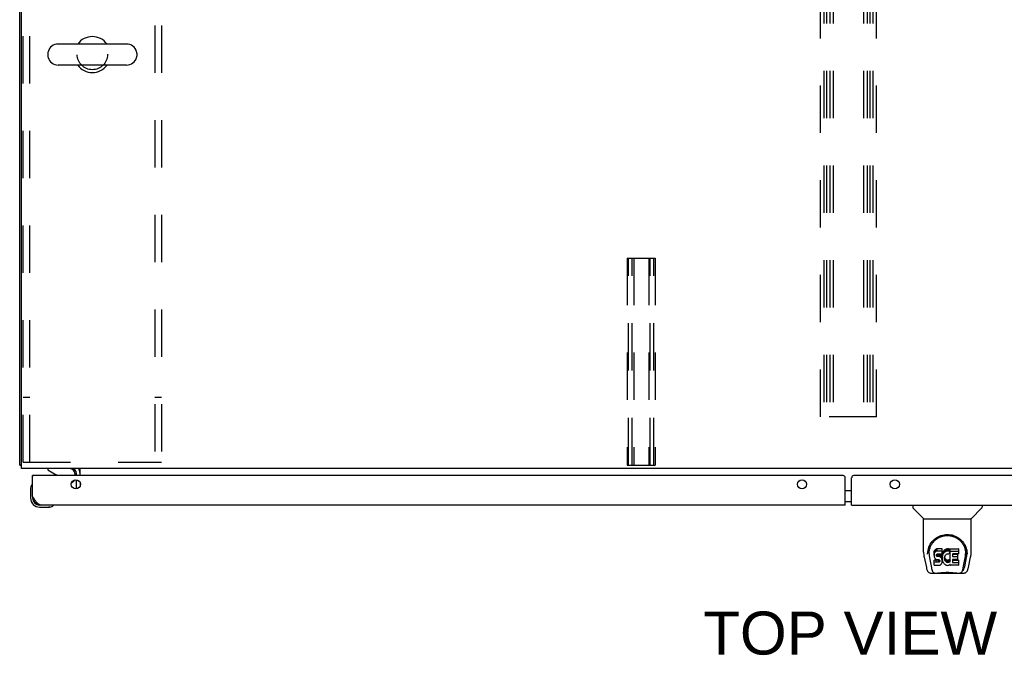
# Model space of a CAD drawing. Header units: inches. Extents: x 0 to 249, y 0 to 161.
# Tile 12 of 22: x 64 to 92, y 124 to 143. Entities that reach past the tile are written whole.
import ezdxf

# ---------------------------------------------------------------- set-up
doc = ezdxf.new("R2010")
doc.units = ezdxf.units.IN
doc.header["$LTSCALE"] = 13.713587
doc.header["$MEASUREMENT"] = 0
doc.linetypes.add('HIDDEN', pattern=[0.2, 0.1, -0.1])
doc.layers.get('0').update_dxf_attribs({"linetype": 'CONTINUOUS'})
for name, color, linetype in [('02___PRT_ALL_AXES', 7, 'CONTINUOUS'), ('DEFAULT_2', 8, 'HIDDEN'), ('DIMENSIONS', 7, 'CONTINUOUS')]:
    doc.layers.add(name, color=color, linetype=linetype)
doc.styles.get("Standard").update_dxf_attribs({"font": 'arial.ttf'})

msp = doc.modelspace()

# ---------------------------------------------------------------- linework, layer by layer
at = {"color": 3, "linetype": 'Continuous'}
for p, q in [((63.946, 130.005), (63.946, 153.797)), ((63.998, 129.901), (63.998, 153.901)), ((111.894, 129.901), (63.998, 129.901)), ((65.592, 129.697), (65.592, 129.759)), ((65.696, 129.697), (65.696, 129.901)), ((64.321, 129.09), (64.321, 129.697)), ((87.789, 129.697), (64.341, 129.697)), ((65.592, 129.316), (65.592, 129.579)), ((65.696, 129.493), (65.696, 129.402)), ((87.852, 128.843), (87.852, 129.635)), ((88.039, 128.843), (88.039, 129.635)), ((111.551, 129.697), (88.102, 129.697)), ((87.852, 128.843), (64.567, 128.843)), ((88.039, 128.843), (111.324, 128.843))]:
    msp.add_line(p, q, dxfattribs=at)
at = {"color": 7, "linetype": 'Continuous'}
for p, q in [((67.037, 142.207), (65.062, 142.207)), ((64.762, 141.945), (64.762, 141.858)), ((67.337, 141.945), (67.337, 141.858)), ((67.037, 141.595), (65.062, 141.595)), ((63.998, 130.005), (63.946, 130.005)), ((64.763, 129.901), (64.763, 129.862)), ((64.763, 129.862), (65.001, 129.724)), ((65.55, 129.697), (65.55, 129.744)), ((64.341, 129.697), (64.321, 129.697)), ((65.44, 129.471), (65.52, 129.551)), ((64.261, 129.303), (64.261, 129.046)), ((64.307, 129.438), (64.306, 129.432)), ((87.852, 129.267), (88.039, 129.267)), ((64.321, 129.09), (64.321, 129.046)), ((87.852, 128.947), (88.039, 128.947)), ((64.524, 128.783), (64.78, 128.783)), ((64.818, 128.786), (64.78, 128.783)), ((64.909, 128.828), (64.916, 128.83)), ((89.806, 128.843), (89.806, 128.781)), ((90.116, 128.456), (89.818, 128.753)), ((91.505, 128.456), (91.803, 128.753)), ((91.814, 128.843), (91.814, 128.781)), ((90.121, 128.45), (91.499, 128.45)), ((90.121, 127.478), (90.121, 128.45)), ((91.499, 127.479), (91.499, 128.45)), ((90.247, 127.509), (90.246, 127.446)), ((90.426, 127.481), (90.424, 127.458)), ((90.424, 127.391), (90.424, 127.458)), ((90.431, 127.505), (90.426, 127.481)), ((90.426, 127.415), (90.426, 127.481)), ((90.441, 127.527), (90.431, 127.505)), ((90.431, 127.438), (90.431, 127.505)), ((90.441, 127.461), (90.431, 127.438)), ((90.454, 127.547), (90.441, 127.527)), ((90.441, 127.461), (90.441, 127.527)), ((90.454, 127.48), (90.441, 127.461)), ((90.463, 127.555), (90.454, 127.547)), ((90.454, 127.48), (90.454, 127.547)), ((90.463, 127.488), (90.454, 127.48)), ((90.472, 127.561), (90.463, 127.555)), ((90.463, 127.488), (90.463, 127.555)), ((90.472, 127.495), (90.463, 127.488)), ((90.494, 127.571), (90.472, 127.561)), ((90.472, 127.495), (90.472, 127.561)), ((90.494, 127.504), (90.472, 127.495)), ((90.517, 127.579), (90.494, 127.571)), ((90.494, 127.504), (90.494, 127.571)), ((90.517, 127.512), (90.494, 127.504)), ((90.657, 127.579), (90.517, 127.579)), ((90.517, 127.512), (90.517, 127.579)), ((90.657, 127.512), (90.517, 127.512)), ((90.659, 127.536), (90.657, 127.579)), ((90.657, 127.512), (90.657, 127.579)), ((90.659, 127.469), (90.657, 127.512)), ((90.658, 127.445), (90.659, 127.469)), ((90.659, 127.469), (90.659, 127.536)), ((90.671, 127.458), (90.665, 127.436)), ((90.68, 127.479), (90.671, 127.458)), ((90.671, 127.391), (90.671, 127.458)), ((90.691, 127.498), (90.68, 127.479)), ((90.68, 127.412), (90.68, 127.479)), ((90.704, 127.516), (90.691, 127.498)), ((90.691, 127.431), (90.691, 127.498)), ((90.718, 127.533), (90.704, 127.516)), ((90.704, 127.449), (90.704, 127.516)), ((90.718, 127.466), (90.704, 127.449)), ((90.735, 127.548), (90.718, 127.533)), ((90.718, 127.466), (90.718, 127.533)), ((90.735, 127.481), (90.718, 127.466)), ((90.753, 127.561), (90.735, 127.548)), ((90.735, 127.481), (90.735, 127.548)), ((90.753, 127.494), (90.735, 127.481)), ((90.773, 127.57), (90.753, 127.561)), ((90.753, 127.494), (90.753, 127.561)), ((90.773, 127.503), (90.753, 127.494)), ((90.795, 127.575), (90.773, 127.57)), ((90.773, 127.503), (90.773, 127.57)), ((90.795, 127.508), (90.773, 127.503)), ((90.817, 127.577), (90.795, 127.575)), ((90.795, 127.508), (90.795, 127.575)), ((90.817, 127.51), (90.795, 127.508)), ((90.817, 127.577), (90.84, 127.577)), ((90.817, 127.51), (90.817, 127.577)), ((90.84, 127.51), (90.817, 127.51)), ((90.851, 127.575), (90.84, 127.577)), ((90.84, 127.51), (90.84, 127.577)), ((90.851, 127.508), (90.84, 127.51)), ((90.861, 127.572), (90.851, 127.575)), ((90.851, 127.508), (90.851, 127.575)), ((90.861, 127.505), (90.851, 127.508)), ((90.881, 127.488), (90.855, 127.419)), ((90.88, 127.56), (90.861, 127.572)), ((90.861, 127.505), (90.861, 127.572)), ((90.88, 127.493), (90.861, 127.505)), ((90.88, 127.56), (90.88, 127.493)), ((90.882, 127.556), (90.882, 127.489)), ((90.89, 127.576), (91.127, 127.576)), ((90.89, 127.185), (90.89, 127.576)), ((90.89, 127.51), (91.127, 127.51)), ((91.131, 127.572), (91.131, 127.431)), ((91.374, 127.509), (91.375, 127.446)), ((90.137, 127.335), (90.202, 127.03)), ((90.283, 127.436), (90.283, 127.413)), ((90.293, 127.315), (90.35, 127.022)), ((90.426, 127.415), (90.424, 127.391)), ((90.424, 127.391), (90.425, 127.367)), ((90.425, 127.367), (90.429, 127.344)), ((90.431, 127.438), (90.426, 127.415)), ((90.427, 127.105), (90.427, 127.247)), ((90.429, 127.344), (90.437, 127.321)), ((90.491, 127.252), (90.431, 127.251)), ((90.431, 127.184), (90.431, 127.251)), ((90.491, 127.185), (90.431, 127.184)), ((90.437, 127.321), (90.45, 127.301)), ((90.45, 127.301), (90.467, 127.284)), ((90.467, 127.284), (90.486, 127.271)), ((90.486, 127.271), (90.498, 127.266)), ((90.551, 127.252), (90.491, 127.252)), ((90.491, 127.185), (90.491, 127.252)), ((90.551, 127.185), (90.491, 127.185)), ((90.495, 127.379), (90.496, 127.394)), ((90.496, 127.372), (90.495, 127.379)), ((90.496, 127.394), (90.498, 127.409)), ((90.496, 127.372), (90.496, 127.394)), ((90.498, 127.365), (90.496, 127.372)), ((90.498, 127.409), (90.501, 127.416)), ((90.498, 127.365), (90.498, 127.409)), ((90.503, 127.359), (90.498, 127.365)), ((90.498, 127.266), (90.509, 127.264)), ((90.501, 127.416), (90.507, 127.421)), ((90.503, 127.359), (90.503, 127.417)), ((90.509, 127.354), (90.503, 127.359)), ((90.507, 127.421), (90.521, 127.425)), ((90.509, 127.421), (90.508, 127.421)), ((90.523, 127.417), (90.509, 127.421)), ((90.509, 127.354), (90.509, 127.421)), ((90.523, 127.35), (90.509, 127.354)), ((90.509, 127.264), (90.557, 127.264)), ((90.521, 127.425), (90.536, 127.426)), ((90.547, 127.418), (90.523, 127.417)), ((90.523, 127.35), (90.523, 127.417)), ((90.547, 127.351), (90.523, 127.35)), ((90.536, 127.426), (90.649, 127.426)), ((90.571, 127.416), (90.547, 127.418)), ((90.547, 127.351), (90.547, 127.418)), ((90.571, 127.35), (90.547, 127.351)), ((90.567, 127.253), (90.551, 127.252)), ((90.551, 127.185), (90.551, 127.252)), ((90.567, 127.186), (90.551, 127.185)), ((90.557, 127.264), (90.564, 127.263)), ((90.564, 127.263), (90.571, 127.261)), ((90.573, 127.257), (90.567, 127.253)), ((90.567, 127.186), (90.567, 127.253)), ((90.573, 127.19), (90.567, 127.186)), ((90.595, 127.411), (90.571, 127.416)), ((90.571, 127.35), (90.571, 127.416)), ((90.595, 127.345), (90.571, 127.35)), ((90.571, 127.261), (90.577, 127.256)), ((90.575, 127.258), (90.573, 127.257)), ((90.573, 127.19), (90.573, 127.257)), ((90.579, 127.195), (90.573, 127.19)), ((90.577, 127.256), (90.582, 127.25)), ((90.579, 127.195), (90.579, 127.255)), ((90.588, 127.207), (90.579, 127.195)), ((90.582, 127.25), (90.589, 127.237)), ((90.588, 127.207), (90.588, 127.239)), ((90.59, 127.214), (90.588, 127.207)), ((90.589, 127.237), (90.591, 127.222)), ((90.59, 127.214), (90.59, 127.226)), ((90.591, 127.222), (90.59, 127.214)), ((90.606, 127.406), (90.595, 127.411)), ((90.595, 127.345), (90.595, 127.411)), ((90.606, 127.34), (90.595, 127.345)), ((90.616, 127.4), (90.606, 127.406)), ((90.606, 127.34), (90.606, 127.406)), ((90.616, 127.333), (90.606, 127.34)), ((90.633, 127.383), (90.616, 127.4)), ((90.616, 127.333), (90.616, 127.4)), ((90.633, 127.316), (90.616, 127.333)), ((90.646, 127.363), (90.633, 127.383)), ((90.633, 127.316), (90.633, 127.383)), ((90.646, 127.296), (90.633, 127.316)), ((90.655, 127.341), (90.646, 127.363)), ((90.646, 127.296), (90.646, 127.363)), ((90.655, 127.274), (90.646, 127.296)), ((90.648, 127.157), (90.656, 127.18)), ((90.649, 127.426), (90.655, 127.427)), ((90.655, 127.427), (90.656, 127.432)), ((90.656, 127.337), (90.655, 127.341)), ((90.655, 127.274), (90.655, 127.341)), ((90.662, 127.251), (90.655, 127.274)), ((90.656, 127.432), (90.658, 127.445)), ((90.661, 127.415), (90.656, 127.37)), ((90.656, 127.303), (90.656, 127.37)), ((90.661, 127.348), (90.656, 127.303)), ((90.656, 127.303), (90.657, 127.281)), ((90.656, 127.18), (90.663, 127.203)), ((90.657, 127.281), (90.661, 127.259)), ((90.665, 127.436), (90.661, 127.415)), ((90.661, 127.348), (90.661, 127.415)), ((90.665, 127.37), (90.661, 127.348)), ((90.661, 127.259), (90.665, 127.237)), ((90.664, 127.227), (90.662, 127.251)), ((90.663, 127.203), (90.664, 127.227)), ((90.664, 127.227), (90.664, 127.241)), ((90.665, 127.37), (90.665, 127.436)), ((90.671, 127.391), (90.665, 127.37)), ((90.665, 127.237), (90.672, 127.216)), ((90.68, 127.412), (90.671, 127.391)), ((90.672, 127.216), (90.693, 127.177)), ((90.691, 127.431), (90.68, 127.412)), ((90.704, 127.449), (90.691, 127.431)), ((90.693, 127.177), (90.706, 127.158)), ((90.727, 127.319), (90.726, 127.292)), ((90.726, 127.292), (90.727, 127.279)), ((90.73, 127.346), (90.727, 127.319)), ((90.727, 127.279), (90.727, 127.319)), ((90.727, 127.279), (90.73, 127.266)), ((90.729, 127.338), (90.73, 127.333)), ((90.734, 127.358), (90.73, 127.346)), ((90.73, 127.333), (90.74, 127.308)), ((90.73, 127.266), (90.73, 127.333)), ((90.73, 127.266), (90.74, 127.241)), ((90.739, 127.37), (90.734, 127.358)), ((90.754, 127.393), (90.739, 127.37)), ((90.74, 127.308), (90.754, 127.285)), ((90.74, 127.241), (90.74, 127.308)), ((90.74, 127.241), (90.754, 127.218)), ((90.762, 127.404), (90.754, 127.393)), ((90.754, 127.285), (90.763, 127.275)), ((90.754, 127.218), (90.754, 127.285)), ((90.754, 127.218), (90.763, 127.208)), ((90.773, 127.411), (90.762, 127.404)), ((90.763, 127.275), (90.773, 127.266)), ((90.763, 127.208), (90.763, 127.275)), ((90.763, 127.208), (90.773, 127.199)), ((90.798, 127.422), (90.773, 127.411)), ((90.773, 127.266), (90.784, 127.259)), ((90.773, 127.199), (90.773, 127.266)), ((90.773, 127.199), (90.784, 127.192)), ((90.784, 127.259), (90.796, 127.254)), ((90.784, 127.192), (90.784, 127.259)), ((90.784, 127.192), (90.796, 127.187)), ((90.796, 127.254), (90.809, 127.251)), ((90.796, 127.187), (90.796, 127.254)), ((90.796, 127.187), (90.809, 127.185)), ((90.81, 127.425), (90.798, 127.422)), ((90.809, 127.251), (90.823, 127.251)), ((90.809, 127.185), (90.809, 127.251)), ((90.809, 127.185), (90.823, 127.184)), ((90.824, 127.425), (90.81, 127.425)), ((90.823, 127.251), (90.836, 127.253)), ((90.823, 127.184), (90.823, 127.251)), ((90.823, 127.184), (90.836, 127.186)), ((90.837, 127.422), (90.824, 127.425)), ((90.836, 127.253), (90.849, 127.257)), ((90.836, 127.186), (90.836, 127.253)), ((90.836, 127.186), (90.849, 127.19)), ((90.849, 127.417), (90.837, 127.422)), ((90.849, 127.257), (90.861, 127.262)), ((90.849, 127.19), (90.849, 127.257)), ((90.849, 127.19), (90.861, 127.196)), ((90.861, 127.262), (90.872, 127.27)), ((90.861, 127.196), (90.861, 127.262)), ((90.861, 127.196), (90.872, 127.203)), ((90.872, 127.27), (90.872, 127.203)), ((90.878, 127.269), (90.89, 127.251)), ((90.878, 127.202), (90.89, 127.185)), ((90.96, 127.422), (90.96, 127.354)), ((90.962, 127.263), (90.962, 127.186)), ((91.127, 127.426), (90.965, 127.426)), ((90.965, 127.417), (91.096, 127.417)), ((90.965, 127.35), (91.096, 127.35)), ((91.096, 127.268), (90.966, 127.268)), ((90.966, 127.248), (91.128, 127.248)), ((90.966, 127.181), (91.128, 127.181)), ((91.101, 127.412), (91.101, 127.272)), ((91.132, 127.244), (91.132, 127.105)), ((91.271, 127.022), (91.328, 127.312)), ((91.312, 127.058), (91.365, 127.328)), ((91.328, 127.312), (91.328, 127.316)), ((91.381, 127.423), (91.381, 127.423)), ((91.419, 127.03), (91.484, 127.335)), ((90.368, 126.954), (90.36, 126.954)), ((90.366, 126.958), (90.369, 126.948)), ((90.37, 126.947), (90.369, 126.948)), ((90.432, 127.1), (90.576, 127.1)), ((90.576, 127.1), (90.588, 127.102)), ((90.588, 127.102), (90.599, 127.106)), ((90.599, 127.106), (90.619, 127.12)), ((90.619, 127.12), (90.636, 127.137)), ((90.636, 127.137), (90.642, 127.147)), ((90.642, 127.147), (90.648, 127.157)), ((90.706, 127.158), (90.721, 127.142)), ((90.721, 127.142), (90.737, 127.127)), ((90.737, 127.127), (90.755, 127.113)), ((90.755, 127.113), (90.765, 127.108)), ((90.765, 127.108), (90.775, 127.104)), ((90.775, 127.104), (90.797, 127.099)), ((90.797, 127.099), (90.819, 127.096)), ((90.819, 127.096), (90.841, 127.099)), ((90.841, 127.099), (90.862, 127.106)), ((90.862, 127.106), (90.881, 127.118)), ((90.881, 127.118), (90.882, 127.118)), ((90.892, 127.118), (90.882, 127.118)), ((90.892, 127.105), (90.892, 127.118)), ((91.128, 127.1), (90.897, 127.1)), ((91.251, 126.948), (91.255, 126.958)), ((91.251, 126.947), (91.251, 126.948)), ((91.261, 126.954), (91.253, 126.954)), ((90.326, 126.875), (90.527, 126.875)), ((90.412, 126.875), (90.406, 126.875)), ((90.412, 126.875), (90.411, 126.875)), ((91.104, 126.863), (90.517, 126.863)), ((91.094, 126.875), (91.295, 126.875)), ((91.21, 126.875), (91.209, 126.875))]:
    msp.add_line(p, q, dxfattribs=at)
at = {"color": 3, "linetype": 'Continuous'}
for points in [[(63.973, 129.991), (63.97, 129.992), (63.966, 129.993), (63.963, 129.993), (63.96, 129.994), (63.957, 129.995), (63.955, 129.996), (63.953, 129.997), (63.951, 129.998), (63.949, 129.999), (63.948, 130), (63.947, 130.001), (63.946, 130.003), (63.946, 130.004), (63.946, 130.005)], [(63.998, 129.986), (63.998, 129.986), (63.993, 129.987), (63.989, 129.988), (63.985, 129.989), (63.981, 129.99), (63.973, 129.991)], [(64.567, 128.843), (64.557, 128.844), (64.547, 128.846), (64.536, 128.848), (64.526, 128.852), (64.516, 128.857), (64.506, 128.862), (64.495, 128.869), (64.485, 128.877), (64.475, 128.885), (64.464, 128.894), (64.454, 128.905), (64.444, 128.916), (64.434, 128.927), (64.423, 128.94), (64.413, 128.953), (64.403, 128.967), (64.393, 128.981), (64.382, 128.996), (64.372, 129.011), (64.362, 129.026), (64.351, 129.042), (64.341, 129.058), (64.331, 129.074), (64.321, 129.09)]]:
    msp.add_lwpolyline(points, dxfattribs=at)
at = {"color": 7, "linetype": 'Continuous'}
for points in [[(90.24, 127.436), (90.242, 127.478), (90.25, 127.53), (90.261, 127.579), (90.277, 127.625), (90.295, 127.669), (90.317, 127.71), (90.341, 127.748), (90.368, 127.784), (90.398, 127.817), (90.43, 127.848), (90.464, 127.877), (90.501, 127.902), (90.54, 127.925), (90.581, 127.945), (90.624, 127.962), (90.668, 127.976), (90.714, 127.986), (90.761, 127.992), (90.809, 127.994), (90.856, 127.992), (90.903, 127.986), (90.949, 127.977), (90.993, 127.964), (91.036, 127.947), (91.078, 127.927), (91.117, 127.905), (91.153, 127.879), (91.188, 127.851), (91.22, 127.82), (91.25, 127.787), (91.277, 127.751), (91.302, 127.713), (91.324, 127.673), (91.343, 127.63), (91.358, 127.584), (91.37, 127.535), (91.378, 127.484), (91.381, 127.436)], [(90.283, 127.436), (90.284, 127.456), (90.285, 127.48), (90.288, 127.504), (90.292, 127.528), (90.296, 127.552), (90.302, 127.575), (90.309, 127.598), (90.317, 127.62), (90.325, 127.641), (90.335, 127.662), (90.345, 127.683), (90.356, 127.702), (90.367, 127.721), (90.379, 127.739), (90.392, 127.757), (90.405, 127.773), (90.419, 127.789), (90.433, 127.804), (90.447, 127.818), (90.462, 127.831), (90.477, 127.844), (90.492, 127.856), (90.508, 127.867), (90.523, 127.878), (90.539, 127.888), (90.555, 127.897), (90.571, 127.905)], [(90.571, 127.905), (90.587, 127.913), (90.603, 127.92), (90.619, 127.927), (90.634, 127.933), (90.65, 127.938), (90.666, 127.943), (90.682, 127.947), (90.698, 127.951), (90.714, 127.954), (90.73, 127.957), (90.746, 127.959), (90.762, 127.961), (90.778, 127.962), (90.794, 127.963), (90.81, 127.963), (90.826, 127.963), (90.842, 127.962), (90.858, 127.961), (90.873, 127.959), (90.889, 127.957), (90.905, 127.954), (90.921, 127.951), (90.937, 127.947), (90.953, 127.943), (90.969, 127.938), (90.985, 127.933), (91.001, 127.927), (91.017, 127.921), (91.033, 127.914)], [(91.033, 127.914), (91.049, 127.906), (91.065, 127.897), (91.081, 127.888), (91.097, 127.878), (91.112, 127.868), (91.128, 127.857), (91.143, 127.845), (91.158, 127.832), (91.173, 127.819), (91.187, 127.804), (91.201, 127.789), (91.215, 127.774), (91.228, 127.757), (91.241, 127.74), (91.253, 127.721), (91.265, 127.703), (91.276, 127.683), (91.286, 127.663), (91.296, 127.642), (91.304, 127.62), (91.312, 127.598), (91.319, 127.575), (91.324, 127.552), (91.329, 127.529), (91.333, 127.505), (91.335, 127.481), (91.337, 127.456), (91.337, 127.436)], [(90.121, 127.478), (90.122, 127.451), (90.125, 127.409), (90.131, 127.367), (90.137, 127.335)], [(91.484, 127.335), (91.49, 127.366), (91.496, 127.408), (91.499, 127.451), (91.499, 127.479)], [(90.24, 127.423), (90.24, 127.428), (90.24, 127.436)], [(90.283, 127.413), (90.284, 127.397), (90.285, 127.368), (90.289, 127.34), (90.293, 127.315)], [(90.431, 127.251), (90.431, 127.251), (90.43, 127.251), (90.43, 127.251), (90.43, 127.251), (90.429, 127.251), (90.429, 127.25), (90.428, 127.25), (90.428, 127.25), (90.428, 127.249), (90.427, 127.249), (90.427, 127.249), (90.427, 127.248), (90.427, 127.247), (90.427, 127.247)], [(90.431, 127.184), (90.431, 127.184), (90.43, 127.184), (90.43, 127.184), (90.43, 127.184), (90.429, 127.184), (90.429, 127.184), (90.428, 127.183), (90.428, 127.183), (90.428, 127.183), (90.427, 127.182), (90.427, 127.182), (90.427, 127.181), (90.427, 127.181), (90.427, 127.18)], [(91.328, 127.316), (91.329, 127.319), (91.329, 127.322), (91.33, 127.325), (91.33, 127.328), (91.331, 127.331), (91.331, 127.334), (91.332, 127.338), (91.332, 127.341), (91.333, 127.345), (91.333, 127.348), (91.334, 127.352), (91.334, 127.356), (91.335, 127.36), (91.335, 127.364), (91.335, 127.368), (91.336, 127.373), (91.336, 127.377), (91.336, 127.381), (91.337, 127.386), (91.337, 127.391), (91.337, 127.396), (91.337, 127.4), (91.337, 127.405), (91.337, 127.41), (91.337, 127.436)], [(91.381, 127.436), (91.381, 127.428), (91.381, 127.423)], [(90.202, 127.03), (90.205, 127.015), (90.211, 126.994), (90.216, 126.975), (90.223, 126.959), (90.229, 126.944), (90.237, 126.931), (90.245, 126.918), (90.254, 126.907), (90.265, 126.897), (90.278, 126.888), (90.291, 126.882), (90.306, 126.877), (90.322, 126.875), (90.326, 126.875)], [(90.35, 127.022), (90.352, 127.011), (90.355, 126.997), (90.359, 126.983), (90.362, 126.97), (90.366, 126.958)], [(90.37, 126.947), (90.375, 126.935), (90.381, 126.923), (90.388, 126.912), (90.394, 126.903), (90.402, 126.895), (90.41, 126.888), (90.419, 126.882), (90.428, 126.878), (90.438, 126.876), (90.446, 126.875)], [(90.527, 126.875), (90.547, 126.876), (90.57, 126.877), (90.593, 126.879), (90.618, 126.882), (90.643, 126.885), (90.67, 126.888), (90.698, 126.89), (90.726, 126.893), (90.755, 126.894), (90.784, 126.896), (90.813, 126.896), (90.842, 126.895), (90.871, 126.894), (90.9, 126.892), (90.928, 126.89), (90.955, 126.887), (90.981, 126.884), (91.006, 126.882), (91.03, 126.879), (91.052, 126.877), (91.074, 126.876), (91.094, 126.875)], [(90.527, 126.875), (90.549, 126.876), (90.576, 126.877), (90.603, 126.88), (90.631, 126.883), (90.66, 126.885), (90.689, 126.888), (90.719, 126.891), (90.749, 126.892), (90.78, 126.894), (90.81, 126.894), (90.84, 126.894), (90.871, 126.892), (90.901, 126.891), (90.931, 126.888), (90.96, 126.886), (91.017, 126.88)], [(91.175, 126.875), (91.182, 126.876), (91.192, 126.878), (91.202, 126.882), (91.211, 126.888), (91.219, 126.894), (91.227, 126.903), (91.233, 126.912), (91.24, 126.923), (91.246, 126.935), (91.251, 126.947)], [(91.255, 126.958), (91.259, 126.97), (91.262, 126.983), (91.265, 126.997), (91.269, 127.011), (91.271, 127.022)], [(91.295, 126.875), (91.31, 126.876), (91.323, 126.879), (91.336, 126.884), (91.347, 126.891), (91.358, 126.899), (91.367, 126.908), (91.376, 126.918), (91.383, 126.928), (91.39, 126.94), (91.396, 126.952), (91.401, 126.966), (91.407, 126.982), (91.412, 126.998), (91.416, 127.017), (91.419, 127.03)], [(91.017, 126.88), (91.045, 126.877), (91.071, 126.876), (91.094, 126.875)]]:
    msp.add_lwpolyline(points, dxfattribs=at)
at = {"color": 3, "linetype": 'Continuous'}
for centre in [(65.571, 129.447), (86.602, 129.447), (89.289, 129.447)]:
    msp.add_circle(centre, 0.133, dxfattribs=at)
at = {"color": 7, "linetype": 'Continuous'}
for centre, radius, start, end in [((66.05, 141.901), 0.523, 35.8102, 144.1898), ((65.062, 141.901), 0.306, 90, 164.3697), ((67.037, 141.901), 0.306, 15.6303, 90), ((64.906, 141.945), 0.144, 164.3697, 180), ((64.906, 141.858), 0.144, 180, 195.6303), ((65.062, 141.901), 0.306, 195.6303, 270), ((67.037, 141.901), 0.306, 270, 344.3697), ((67.193, 141.945), 0.144, 0, 15.6303), ((67.193, 141.858), 0.144, 344.3697, 360), ((66.05, 141.901), 0.523, 215.8091, 324.1909), ((65.393, 129.744), 0.157, 0, 90), ((65.449, 129.759), 0.246, 0, 35.3312), ((64.951, 129.638), 0.1, 36.5468, 59.908), ((65.45, 129.622), 0.1, 315, 332.9732), ((64.511, 129.303), 0.25, 149.1101, 180), ((64.309, 129.423), 0.015, 96.3796, 149.1101), ((64.306, 129.423), 0.015, 0, 83.6204), ((64.524, 129.046), 0.263, 180, 270), ((64.524, 129.046), 0.203, 180, 270), ((64.78, 129.033), 0.25, 270, 300.8899), ((64.901, 128.828), 0.015, 6.3796, 90), ((64.901, 128.832), 0.015, 300.8899, 353.6204), ((89.846, 128.781), 0.0394, 180, 225), ((91.775, 128.781), 0.0394, 315, 360), ((90.13, 128.469), 0.0197, 225, 270), ((91.491, 128.469), 0.0197, 270, 315), ((90.517, 126.883), 0.0197, 203.607, 270), ((91.104, 126.883), 0.0197, 270, 336.393)]:
    msp.add_arc(centre, radius, start, end, dxfattribs=at)
at = {"color": 3, "linetype": 'Continuous'}
for centre, radius, start, end in [((65.449, 129.759), 0.142, 0, 90), ((64.341, 129.677), 0.02, 90, 180), ((87.789, 129.635), 0.0625, 0, 90), ((88.102, 129.635), 0.0625, 90, 180), ((64.567, 129.09), 0.246, 180, 270)]:
    msp.add_arc(centre, radius, start, end, dxfattribs=at)
at = {"color": 7, "linetype": 'Continuous'}
for centre, major_axis, ratio, start_param, end_param in [((90.81, 127.436), (0, 0.565), 0.999848, 1.129542, 1.553352), ((90.877, 127.556), (0.00448, 0), 1, 0.003891, 0.905353), ((90.877, 127.489), (0, 0.00448), 1, 4.345898, 5.617742), ((91.127, 127.572), (0, 0.00448), 1, -1.570796, 0), ((91.127, 127.505), (0, 0.00448), 1, -1.570796, 0), ((90.81, 127.436), (0, 0.565), 0.999848, 4.519536, 5.157611), ((90.851, 127.421), (0.00448, 0), 1, -1.986921, -0.366491), ((90.875, 127.266), (0.00448, 0), 1, 0.594971, 2.222579), ((90.875, 127.2), (0.00448, 0), 1, 0.594971, 2.222579), ((90.965, 127.422), (0, 0.00448), 1, 0, 1.570796), ((90.965, 127.421), (0, 0.00448), 1, 1.570796, 3.141593), ((90.965, 127.354), (0, 0.00448), 1, 1.570796, 3.141593), ((90.966, 127.263), (0, 0.00448), 1, 0, 1.570796), ((90.966, 127.253), (0, 0.00448), 1, 1.570796, 3.141593), ((90.966, 127.186), (0, 0.00448), 1, 1.570796, 3.141593), ((91.096, 127.412), (0.00448, 0), 1, 0, 1.570796), ((91.096, 127.345), (0, 0.00448), 1, -1.570796, 0), ((91.096, 127.272), (0, 0.00448), 1, -3.141593, -1.570796), ((91.127, 127.431), (0, 0.00448), 1, -3.141593, -1.570796), ((91.128, 127.244), (0, 0.00448), 1, -1.570796, 0), ((91.128, 127.177), (0, 0.00448), 1, -1.570796, 0), ((90.432, 127.105), (0.00483, 0), 1, -3.141593, -1.570796), ((90.897, 127.105), (0, 0.00448), 1, 1.570796, 3.141593), ((91.128, 127.105), (0, 0.00448), 1, -3.141593, -1.570796), ((91.254, 127.308), (-0.007, 0.354), 0.213027, -3.145575, -2.360177)]:
    msp.add_ellipse(centre, major_axis=major_axis, ratio=ratio, start_param=start_param, end_param=end_param, dxfattribs=at)
at = {"layer": '02___PRT_ALL_AXES', "color": 8, "linetype": 'HIDDEN'}
msp.add_circle((66.05, 141.901), 0.438, dxfattribs=at)
at = {"layer": 'DEFAULT_2', "color": 8, "linetype": 'HIDDEN'}
for p, q in [((64.05, 130.089), (64.05, 153.714)), ((64.237, 130.089), (64.237, 153.714)), ((67.863, 153.714), (67.863, 130.089)), ((68.05, 153.714), (68.05, 130.089)), ((87.133, 131.401), (87.133, 152.401)), ((87.237, 152.401), (87.237, 131.401)), ((87.314, 152.401), (87.314, 131.401)), ((87.404, 152.401), (87.404, 131.401)), ((87.508, 152.401), (87.508, 131.401)), ((88.383, 152.401), (88.383, 131.401)), ((88.487, 152.401), (88.487, 131.401)), ((88.564, 152.401), (88.564, 131.401)), ((88.654, 152.401), (88.654, 131.401)), ((88.758, 131.401), (88.758, 152.401)), ((81.539, 136.005), (81.539, 130.005)), ((81.539, 136.005), (82.352, 136.005)), ((81.579, 130.005), (81.579, 136.005)), ((81.687, 130.005), (81.687, 136.005)), ((81.727, 136.005), (81.727, 130.005)), ((82.164, 136.005), (82.164, 130.005)), ((82.204, 130.005), (82.204, 136.005)), ((82.312, 130.005), (82.312, 136.005)), ((82.352, 136.005), (82.352, 130.005)), ((64.237, 131.964), (64.05, 131.964)), ((68.05, 131.964), (67.863, 131.964)), ((88.758, 131.401), (87.133, 131.401)), ((64.05, 130.089), (68.05, 130.089)), ((81.539, 130.005), (82.352, 130.005))]:
    msp.add_line(p, q, dxfattribs=at)

# ---------------------------------------------------------------- texts
at = {"layer": 'DIMENSIONS', "color": 2, "linetype": 'Continuous', "insert": (87.997, 125.758), "char_height": 1.2467, "width": 8.4951, "attachment_point": 2, "line_spacing_factor": 0.9}
msp.add_mtext('TOP VIEW', dxfattribs=at)

doc.saveas('drawing.dxf')
